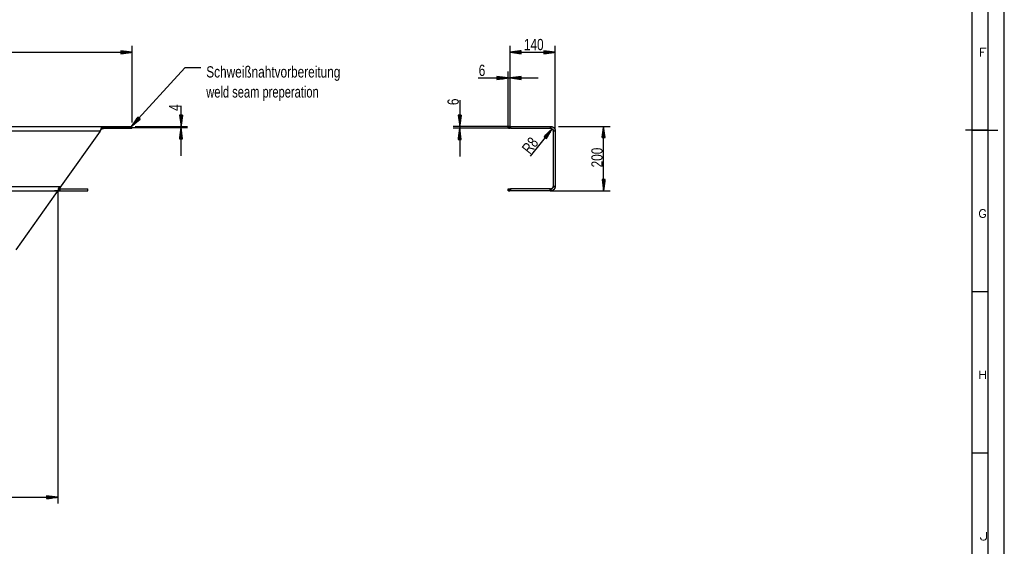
# Model space of a CAD drawing. Header units: millimetres. Extents: x -4 to 841, y -4 to 594.
# Tile 11 of 13: x 536 to 841, y 168 to 331. Entities that reach past the tile are written whole.
import ezdxf

# ---------------------------------------------------------------- set-up
doc = ezdxf.new("R2010")
doc.units = ezdxf.units.MM
doc.layers.add('1', color=7, linetype='Continuous')
doc.styles.add('SEACAD_Arial', font='arial.ttf', dxfattribs={"width": 0.75})
doc.styles.add('SEACAD_simplex_shx', font='simplex.shx', dxfattribs={"width": 0.587})

msp = doc.modelspace()

# ---------------------------------------------------------------- linework, layer by layer
at = {"layer": '1', "color": 7, "linetype": 'Continuous'}
for p, q in [((841, 0), (841, 594)), ((836, 5), (836, 589)), ((831, 10), (831, 584)), ((194.27, 321.22), (570.58, 321.22)), ((570.58, 321.22), (567.08, 321.68)), ((567.08, 321.68), (567.08, 320.76)), ((567.08, 321.68), (567.11, 321.68)), ((567.08, 321.68), (567.11, 321.68)), ((567.08, 321.62), (567.49, 321.62)), ((567.08, 321.57), (567.88, 321.57)), ((567.08, 321.52), (568.27, 321.52)), ((567.08, 321.47), (568.65, 321.47)), ((567.08, 321.42), (569.04, 321.42)), ((567.08, 321.37), (569.42, 321.37)), ((567.08, 321.32), (569.81, 321.32)), ((567.08, 321.27), (570.19, 321.27)), ((567.08, 320.76), (570.58, 321.22)), ((567.08, 321.22), (570.58, 321.22)), ((567.08, 321.22), (570.58, 321.22)), ((567.08, 321.17), (570.19, 321.17)), ((567.08, 321.12), (569.81, 321.12)), ((567.08, 321.07), (569.42, 321.07)), ((567.08, 321.01), (569.04, 321.01)), ((567.08, 320.96), (568.65, 320.96)), ((567.08, 320.91), (568.27, 320.91)), ((567.08, 320.86), (567.88, 320.86)), ((567.08, 320.81), (567.49, 320.81)), ((567.08, 320.76), (567.11, 320.76)), ((567.08, 320.76), (567.11, 320.76)), ((570.58, 299.45), (570.58, 323.22)), ((687.75, 314.22), (687.75, 323.22)), ((691.25, 321.68), (687.75, 321.22)), ((687.75, 321.22), (701.75, 321.22)), ((687.75, 321.22), (691.25, 320.76)), ((691.25, 321.22), (687.75, 321.22)), ((691.25, 321.22), (687.75, 321.22)), ((691.25, 321.27), (688.14, 321.27)), ((691.25, 321.17), (688.14, 321.17)), ((691.25, 321.32), (688.52, 321.32)), ((691.25, 321.12), (688.52, 321.12)), ((691.25, 321.37), (688.91, 321.37)), ((691.25, 321.07), (688.91, 321.07)), ((691.25, 321.42), (689.29, 321.42)), ((691.25, 321.01), (689.29, 321.01)), ((691.25, 321.47), (689.68, 321.47)), ((691.25, 320.96), (689.68, 320.96)), ((691.25, 321.52), (690.07, 321.52)), ((691.25, 320.91), (690.07, 320.91)), ((691.25, 321.57), (690.45, 321.57)), ((691.25, 320.86), (690.45, 320.86)), ((691.25, 321.62), (690.84, 321.62)), ((691.25, 320.81), (690.84, 320.81)), ((691.25, 321.68), (691.22, 321.68)), ((691.25, 321.68), (691.22, 321.68)), ((691.25, 320.76), (691.22, 320.76)), ((691.25, 320.76), (691.22, 320.76)), ((691.25, 320.76), (691.25, 321.68)), ((701.75, 321.22), (698.25, 321.68)), ((698.25, 321.68), (698.25, 320.76)), ((698.25, 321.68), (698.28, 321.68)), ((698.25, 321.68), (698.28, 321.68)), ((698.25, 321.62), (698.66, 321.62)), ((698.25, 321.57), (699.05, 321.57)), ((698.25, 321.52), (699.44, 321.52)), ((698.25, 321.47), (699.82, 321.47)), ((698.25, 321.42), (700.21, 321.42)), ((698.25, 321.37), (700.59, 321.37)), ((698.25, 321.32), (700.98, 321.32)), ((698.25, 321.27), (701.37, 321.27)), ((698.25, 320.76), (701.75, 321.22)), ((698.25, 321.22), (701.75, 321.22)), ((698.25, 321.22), (701.75, 321.22)), ((698.25, 321.17), (701.37, 321.17)), ((698.25, 321.12), (700.98, 321.12)), ((698.25, 321.07), (700.59, 321.07)), ((698.25, 321.01), (700.21, 321.01)), ((698.25, 320.96), (699.82, 320.96)), ((698.25, 320.91), (699.44, 320.91)), ((698.25, 320.86), (699.05, 320.86)), ((698.25, 320.81), (698.66, 320.81)), ((698.25, 320.76), (698.28, 320.76)), ((698.25, 320.76), (698.28, 320.76)), ((701.75, 296.73), (701.75, 323.22)), ((586.88, 316.33), (570.33, 298.18)), ((591.88, 316.33), (586.88, 316.33)), ((687.15, 298.22), (687.15, 315.22)), ((687.75, 298.22), (687.75, 315.22)), ((677.85, 313.22), (696.5, 313.22)), ((687.15, 313.22), (683.65, 313.68)), ((683.65, 313.68), (683.65, 312.76)), ((683.65, 313.68), (683.68, 313.68)), ((683.65, 313.68), (683.68, 313.68)), ((683.65, 313.62), (684.06, 313.62)), ((683.65, 313.57), (684.45, 313.57)), ((683.65, 313.52), (684.84, 313.52)), ((683.65, 313.47), (685.22, 313.47)), ((683.65, 313.42), (685.61, 313.42)), ((683.65, 313.37), (685.99, 313.37)), ((683.65, 313.32), (686.38, 313.32)), ((683.65, 313.27), (686.77, 313.27)), ((683.65, 312.76), (687.15, 313.22)), ((683.65, 313.22), (687.15, 313.22)), ((683.65, 313.22), (687.15, 313.22)), ((683.65, 313.17), (686.77, 313.17)), ((683.65, 313.12), (686.38, 313.12)), ((683.65, 313.07), (685.99, 313.07)), ((683.65, 313.01), (685.61, 313.01)), ((683.65, 312.96), (685.22, 312.96)), ((683.65, 312.91), (684.84, 312.91)), ((683.65, 312.86), (684.45, 312.86)), ((683.65, 312.81), (684.06, 312.81)), ((683.65, 312.76), (683.68, 312.76)), ((683.65, 312.76), (683.68, 312.76)), ((691.25, 313.68), (687.75, 313.22)), ((687.75, 313.22), (691.25, 312.76)), ((691.25, 313.22), (687.75, 313.22)), ((691.25, 313.22), (687.75, 313.22)), ((687.75, 298.22), (687.75, 312.22)), ((691.25, 313.27), (688.14, 313.27)), ((691.25, 313.17), (688.14, 313.17)), ((691.25, 313.32), (688.52, 313.32)), ((691.25, 313.12), (688.52, 313.12)), ((691.25, 313.37), (688.91, 313.37)), ((691.25, 313.07), (688.91, 313.07)), ((691.25, 313.42), (689.29, 313.42)), ((691.25, 313.01), (689.29, 313.01)), ((691.25, 313.47), (689.68, 313.47)), ((691.25, 312.96), (689.68, 312.96)), ((691.25, 313.52), (690.07, 313.52)), ((691.25, 312.91), (690.07, 312.91)), ((691.25, 313.57), (690.45, 313.57)), ((691.25, 312.86), (690.45, 312.86)), ((691.25, 313.62), (690.84, 313.62)), ((691.25, 312.81), (690.84, 312.81)), ((691.25, 313.68), (691.22, 313.68)), ((691.25, 313.68), (691.22, 313.68)), ((691.25, 312.76), (691.22, 312.76)), ((691.25, 312.76), (691.22, 312.76)), ((691.25, 312.76), (691.25, 313.68)), ((672.15, 306.34), (672.15, 288.87)), ((585.77, 289.07), (585.77, 304.54)), ((572.35, 301.07), (570.33, 298.18)), ((572.69, 300.76), (570.33, 298.18)), ((572.69, 300.76), (570.33, 298.18)), ((570.33, 298.18), (573.03, 300.45)), ((572.65, 300.8), (570.55, 298.49)), ((572.72, 300.73), (570.63, 298.43)), ((572.61, 300.83), (570.77, 298.81)), ((572.76, 300.69), (570.92, 298.68)), ((572.57, 300.86), (571, 299.13)), ((572.54, 300.9), (571.22, 299.45)), ((572.8, 300.66), (571.22, 298.93)), ((572.5, 300.93), (571.44, 299.77)), ((572.84, 300.62), (571.52, 299.18)), ((572.46, 300.97), (571.66, 300.09)), ((572.88, 300.59), (571.82, 299.43)), ((572.42, 301), (571.89, 300.41)), ((572.39, 301.04), (572.11, 300.73)), ((572.91, 300.56), (572.11, 299.68)), ((572.35, 301.07), (572.33, 301.05)), ((572.35, 301.07), (572.33, 301.05)), ((573.03, 300.45), (572.35, 301.07)), ((572.95, 300.52), (572.41, 299.93)), ((572.99, 300.49), (572.71, 300.18)), ((573.03, 300.45), (573.01, 300.43)), ((573.03, 300.45), (573.01, 300.43)), ((586.23, 301.72), (585.31, 301.72)), ((585.31, 301.72), (585.77, 298.22)), ((585.31, 301.72), (585.31, 301.69)), ((585.31, 301.72), (585.31, 301.69)), ((585.36, 301.72), (585.36, 301.3)), ((585.41, 301.72), (585.41, 300.92)), ((585.46, 301.72), (585.46, 300.53)), ((585.51, 301.72), (585.51, 300.15)), ((585.56, 301.72), (585.56, 299.76)), ((585.61, 301.72), (585.61, 299.38)), ((585.67, 301.72), (585.67, 298.99)), ((585.72, 301.72), (585.72, 298.6)), ((585.77, 298.22), (586.23, 301.72)), ((585.77, 301.72), (585.77, 298.22)), ((585.77, 301.72), (585.77, 298.22)), ((585.82, 301.72), (585.82, 298.6)), ((585.87, 301.72), (585.87, 298.99)), ((585.92, 301.72), (585.92, 299.38)), ((585.97, 301.72), (585.97, 299.76)), ((586.02, 301.72), (586.02, 300.15)), ((586.07, 301.72), (586.07, 300.53)), ((586.12, 301.72), (586.12, 300.92)), ((586.17, 301.72), (586.17, 301.3)), ((586.22, 301.72), (586.22, 301.69)), ((586.22, 301.72), (586.22, 301.69)), ((672.61, 301.72), (671.69, 301.72)), ((671.69, 301.72), (672.15, 298.22)), ((671.69, 301.72), (671.69, 301.69)), ((671.69, 301.72), (671.69, 301.69)), ((671.74, 301.72), (671.74, 301.3)), ((671.8, 301.72), (671.8, 300.92)), ((671.85, 301.72), (671.85, 300.53)), ((671.9, 301.72), (671.9, 300.15)), ((671.95, 301.72), (671.95, 299.76)), ((672, 301.72), (672, 299.38)), ((672.05, 301.72), (672.05, 298.99)), ((672.1, 301.72), (672.1, 298.6)), ((672.15, 298.22), (672.61, 301.72)), ((672.15, 301.72), (672.15, 298.22)), ((672.15, 301.72), (672.15, 298.22)), ((672.2, 301.72), (672.2, 298.6)), ((672.25, 301.72), (672.25, 298.99)), ((672.3, 301.72), (672.3, 299.38)), ((672.35, 301.72), (672.35, 299.76)), ((672.4, 301.72), (672.4, 300.15)), ((672.46, 301.72), (672.46, 300.53)), ((672.51, 301.72), (672.51, 300.92)), ((672.56, 301.72), (672.56, 301.3)), ((672.61, 301.72), (672.61, 301.69)), ((672.61, 301.72), (672.61, 301.69)), ((204.67, 296.82), (560.69, 296.82)), ((205.13, 298.22), (561.36, 298.22)), ((560.66, 296.76), (548.63, 279.78)), ((560.72, 296.9), (560.72, 296.86)), ((561.36, 298.22), (570.28, 298.22)), ((561.79, 297.62), (561.79, 297.84)), ((561.84, 297.62), (561.84, 297.82)), ((561.89, 297.82), (561.84, 297.82)), ((561.89, 297.62), (561.84, 297.62)), ((561.89, 297.82), (561.89, 297.62)), ((570.54, 297.82), (561.89, 297.82)), ((561.89, 297.62), (570.54, 297.62)), ((570.28, 298.22), (570.38, 298.13)), ((570.54, 297.82), (587.77, 297.82)), ((570.54, 297.62), (570.54, 297.82)), ((570.58, 297.62), (570.54, 297.62)), ((570.58, 297.62), (570.58, 297.85)), ((571.58, 298.22), (587.77, 298.22)), ((585.77, 297.82), (585.31, 294.32)), ((585.56, 294.32), (585.56, 296.27)), ((585.61, 294.32), (585.61, 296.66)), ((585.67, 294.32), (585.67, 297.05)), ((585.72, 294.32), (585.72, 297.43)), ((586.23, 294.32), (585.77, 297.82)), ((585.77, 294.32), (585.77, 297.82)), ((585.77, 294.32), (585.77, 297.82)), ((585.82, 294.32), (585.82, 297.43)), ((585.87, 294.32), (585.87, 297.05)), ((585.92, 294.32), (585.92, 296.66)), ((585.97, 294.32), (585.97, 296.27)), ((687.95, 298.22), (670.15, 298.22)), ((687.95, 297.62), (670.15, 297.62)), ((672.15, 297.62), (671.69, 294.12)), ((672, 294.12), (672, 296.46)), ((672.05, 294.12), (672.05, 296.85)), ((672.1, 294.12), (672.1, 297.23)), ((672.61, 294.12), (672.15, 297.62)), ((672.15, 294.12), (672.15, 297.62)), ((672.15, 294.12), (672.15, 297.62)), ((672.2, 294.12), (672.2, 297.23)), ((672.25, 294.12), (672.25, 296.85)), ((672.3, 294.12), (672.3, 296.46)), ((687.15, 297.62), (687.15, 298.22)), ((687.15, 298.22), (687.25, 298.22)), ((687.25, 297.62), (687.15, 297.62)), ((687.25, 298.22), (687.25, 297.62)), ((687.25, 298.22), (687.65, 298.22)), ((687.25, 297.62), (687.65, 297.62)), ((687.65, 297.62), (687.65, 298.22)), ((687.65, 298.22), (687.75, 298.22)), ((687.75, 297.62), (687.65, 297.62)), ((687.75, 297.62), (687.75, 298.22)), ((687.75, 298.22), (687.95, 298.22)), ((687.95, 297.62), (687.75, 297.62)), ((687.95, 298.22), (700.26, 298.22)), ((687.95, 298.22), (687.95, 297.62)), ((687.95, 297.62), (700.26, 297.62)), ((700.85, 297.44), (694.04, 288.94)), ((700.85, 297.44), (698.3, 295)), ((698.5, 294.84), (699.73, 296.36)), ((698.54, 294.81), (700.01, 296.63)), ((698.58, 294.77), (700.29, 296.9)), ((698.62, 294.74), (700.57, 297.17)), ((698.66, 294.71), (700.85, 297.44)), ((698.66, 294.71), (700.85, 297.44)), ((698.7, 294.68), (700.65, 297.11)), ((698.74, 294.65), (700.45, 296.78)), ((698.78, 294.62), (700.25, 296.44)), ((699.02, 294.42), (700.85, 297.44)), ((700.26, 298.22), (700.75, 298.22)), ((700.26, 297.62), (700.26, 298.22)), ((700.26, 298.22), (700.35, 298.22)), ((700.35, 297.62), (700.26, 297.62)), ((700.35, 297.62), (700.35, 298.22)), ((700.46, 298.21), (700.41, 297.62)), ((701.15, 296.86), (701.75, 296.89)), ((701.15, 296.82), (701.75, 296.82)), ((701.15, 296.73), (701.15, 296.82)), ((701.75, 296.73), (701.15, 296.73)), ((701.15, 296.73), (701.15, 279.72)), ((701.75, 296.82), (701.75, 296.73)), ((701.75, 296.73), (701.75, 279.72)), ((702.75, 298.22), (718.75, 298.22)), ((716.75, 298.22), (716.29, 294.72)), ((716.5, 294.72), (716.5, 296.29)), ((716.55, 294.72), (716.55, 296.67)), ((716.6, 294.72), (716.6, 297.06)), ((716.65, 294.72), (716.65, 297.45)), ((716.7, 294.72), (716.7, 297.83)), ((716.75, 278.22), (716.75, 298.22)), ((717.21, 294.72), (716.75, 298.22)), ((716.75, 294.72), (716.75, 298.22)), ((716.75, 294.72), (716.75, 298.22)), ((716.8, 294.72), (716.8, 297.83)), ((716.85, 294.72), (716.85, 297.45)), ((716.9, 294.72), (716.9, 297.06)), ((716.95, 294.72), (716.95, 296.67)), ((717.01, 294.72), (717.01, 296.29)), ((836, 297), (829, 297)), ((831, 297), (836, 297)), ((836, 297), (839, 297)), ((585.31, 294.32), (585.31, 294.35)), ((585.31, 294.32), (585.31, 294.35)), ((585.31, 294.32), (586.23, 294.32)), ((585.36, 294.32), (585.36, 294.73)), ((585.41, 294.32), (585.41, 295.12)), ((585.46, 294.32), (585.46, 295.5)), ((585.51, 294.32), (585.51, 295.89)), ((586.02, 294.32), (586.02, 295.89)), ((586.07, 294.32), (586.07, 295.5)), ((586.12, 294.32), (586.12, 295.12)), ((586.17, 294.32), (586.17, 294.73)), ((586.22, 294.32), (586.22, 294.35)), ((586.22, 294.32), (586.22, 294.35)), ((671.69, 294.12), (671.69, 294.15)), ((671.69, 294.12), (671.69, 294.15)), ((671.69, 294.12), (672.61, 294.12)), ((671.74, 294.12), (671.74, 294.53)), ((671.8, 294.12), (671.8, 294.92)), ((671.85, 294.12), (671.85, 295.3)), ((671.9, 294.12), (671.9, 295.69)), ((671.95, 294.12), (671.95, 296.07)), ((672.35, 294.12), (672.35, 296.07)), ((672.4, 294.12), (672.4, 295.69)), ((672.46, 294.12), (672.46, 295.3)), ((672.51, 294.12), (672.51, 294.92)), ((672.56, 294.12), (672.56, 294.53)), ((672.61, 294.12), (672.61, 294.15)), ((672.61, 294.12), (672.61, 294.15)), ((698.3, 295), (699.02, 294.42)), ((698.31, 295), (698.32, 295.02)), ((698.31, 295), (698.32, 295.02)), ((698.35, 294.96), (698.6, 295.29)), ((698.39, 294.93), (698.88, 295.56)), ((698.43, 294.9), (699.17, 295.83)), ((698.46, 294.87), (699.45, 296.1)), ((698.82, 294.58), (700.04, 296.11)), ((698.86, 294.55), (699.84, 295.78)), ((698.9, 294.52), (699.64, 295.44)), ((698.94, 294.49), (699.44, 295.11)), ((698.98, 294.46), (699.24, 294.78)), ((699.02, 294.42), (699.04, 294.45)), ((699.02, 294.42), (699.04, 294.45)), ((716.29, 294.72), (716.29, 294.75)), ((716.29, 294.72), (716.29, 294.75)), ((716.29, 294.72), (717.21, 294.72)), ((716.34, 294.72), (716.34, 295.13)), ((716.4, 294.72), (716.4, 295.52)), ((716.45, 294.72), (716.45, 295.9)), ((717.06, 294.72), (717.06, 295.9)), ((717.11, 294.72), (717.11, 295.52)), ((717.16, 294.72), (717.16, 295.13)), ((717.21, 294.72), (717.21, 294.75)), ((717.21, 294.72), (717.21, 294.75)), ((717.21, 281.72), (716.29, 281.72)), ((716.29, 281.72), (716.75, 278.22)), ((716.29, 281.72), (716.29, 281.69)), ((716.29, 281.72), (716.29, 281.69)), ((716.34, 281.72), (716.34, 281.3)), ((716.4, 281.72), (716.4, 280.92)), ((716.45, 281.72), (716.45, 280.53)), ((716.5, 281.72), (716.5, 280.15)), ((716.55, 281.72), (716.55, 279.76)), ((716.6, 281.72), (716.6, 279.38)), ((716.65, 281.72), (716.65, 278.99)), ((716.7, 281.72), (716.7, 278.6)), ((716.75, 278.22), (717.21, 281.72)), ((716.75, 281.72), (716.75, 278.22)), ((716.75, 281.72), (716.75, 278.22)), ((716.8, 281.72), (716.8, 278.6)), ((716.85, 281.72), (716.85, 278.99)), ((716.9, 281.72), (716.9, 279.38)), ((716.95, 281.72), (716.95, 279.76)), ((717.01, 281.72), (717.01, 280.15)), ((717.06, 281.72), (717.06, 280.53)), ((717.11, 281.72), (717.11, 280.92)), ((717.16, 281.72), (717.16, 281.3)), ((717.21, 281.72), (717.21, 281.69)), ((717.21, 281.72), (717.21, 281.69)), ((194.28, 278.22), (548.12, 278.22)), ((194.74, 279.62), (548.44, 279.62)), ((548.63, 279.78), (534.55, 259.89)), ((548.17, 278.22), (546.53, 278.22)), ((548.63, 279.78), (546.95, 277.4)), ((547.53, 278.22), (547.53, 181.22)), ((548.07, 278.22), (548.07, 278.82)), ((548.12, 278.82), (548.12, 278.22)), ((548.12, 278.82), (548.17, 278.82)), ((548.17, 278.22), (548.12, 278.22)), ((548.17, 278.82), (556.82, 278.82)), ((548.17, 278.82), (548.17, 278.22)), ((548.17, 278.22), (556.82, 278.22)), ((556.82, 278.22), (556.82, 278.82)), ((556.82, 278.82), (556.86, 278.82)), ((556.86, 278.22), (556.82, 278.22)), ((556.86, 278.22), (556.86, 278.82)), ((687.15, 278.22), (687.15, 278.82)), ((687.15, 278.82), (687.25, 278.82)), ((687.25, 278.22), (687.15, 278.22)), ((687.25, 278.82), (687.25, 278.22)), ((687.25, 278.82), (687.65, 278.82)), ((687.25, 278.22), (687.65, 278.22)), ((687.65, 278.22), (687.65, 278.82)), ((687.65, 278.82), (687.75, 278.82)), ((687.75, 278.22), (687.65, 278.22)), ((687.75, 278.22), (687.75, 278.82)), ((687.75, 278.82), (687.95, 278.82)), ((687.95, 278.22), (687.75, 278.22)), ((700.22, 278.82), (687.95, 278.82)), ((687.95, 278.82), (687.95, 278.22)), ((700.22, 278.22), (687.95, 278.22)), ((700.22, 278.22), (700.22, 278.82)), ((700.22, 278.82), (700.35, 278.82)), ((700.22, 278.22), (718.75, 278.22)), ((700.35, 278.22), (700.22, 278.22)), ((700.35, 278.82), (700.35, 278.22)), ((700.43, 278.82), (700.5, 278.23)), ((701.15, 279.72), (701.75, 279.72)), ((701.15, 279.62), (701.15, 279.72)), ((701.15, 279.62), (701.75, 279.62)), ((701.74, 279.47), (701.15, 279.53)), ((701.75, 279.72), (701.75, 279.62)), ((831, 247), (836, 247)), ((831, 197), (836, 197)), ((194.27, 183.22), (547.53, 183.22)), ((547.53, 183.22), (544.03, 183.68)), ((544.03, 183.68), (544.03, 182.76)), ((544.03, 183.67), (544.05, 183.67)), ((544.03, 183.67), (544.05, 183.67)), ((544.03, 183.62), (544.44, 183.62)), ((544.03, 183.57), (544.83, 183.57)), ((544.03, 183.52), (545.21, 183.52)), ((544.03, 183.47), (545.6, 183.47)), ((544.03, 183.42), (545.98, 183.42)), ((544.03, 183.37), (546.37, 183.37)), ((544.03, 183.32), (546.76, 183.32)), ((544.03, 183.27), (547.14, 183.27)), ((544.03, 182.76), (547.53, 183.22)), ((544.03, 183.22), (547.53, 183.22)), ((544.03, 183.22), (547.53, 183.22)), ((544.03, 183.17), (547.14, 183.17)), ((544.03, 183.12), (546.76, 183.12)), ((544.03, 183.07), (546.37, 183.07)), ((544.03, 183.01), (545.98, 183.01)), ((544.03, 182.96), (545.6, 182.96)), ((544.03, 182.91), (545.21, 182.91)), ((544.03, 182.86), (544.83, 182.86)), ((544.03, 182.81), (544.44, 182.81)), ((544.03, 182.76), (544.05, 182.76)), ((544.03, 182.76), (544.05, 182.76))]:
    msp.add_line(p, q, dxfattribs=at)
for centre, radius, start, end in [((560.25, 297.05), 0.5, 324.7, 332.0566), ((700.35, 296.82), 0.8, 85.7331, 119.504), ((548.23, 280.07), 0.5, 295.5572, 324.7)]:
    msp.add_arc(centre, radius, start, end, dxfattribs=at)
for points, knots in [([(560.69, 296.82), (560.69, 296.82), (560.69, 296.82), (560.69, 296.82), (560.7, 296.83), (560.7, 296.83), (560.7, 296.83), (560.7, 296.83), (560.7, 296.84), (560.7, 296.84), (560.7, 296.84), (560.7, 296.84), (560.7, 296.85), (560.7, 296.85), (560.7, 296.85), (560.7, 296.85), (560.7, 296.85), (560.71, 296.86), (560.71, 296.86), (560.71, 296.87), (560.71, 296.87), (560.71, 296.88), (560.71, 296.89), (560.72, 296.89), (560.72, 296.9)], [0, 0, 0.02458, 0.049387, 0.073967, 0.12358, 0.14822, 0.173253, 0.197894, 0.222927, 0.247568, 0.297306, 0.322403, 0.347272, 0.371985, 0.397083, 0.422026, 0.447123, 0.497009, 0.559597, 0.622267, 0.685024, 0.748013, 0.831631, 0.915713, 1, 1]), ([(560.72, 296.86), (560.72, 296.86), (560.72, 296.86), (560.72, 296.86), (560.71, 296.86), (560.71, 296.85), (560.71, 296.85), (560.71, 296.85), (560.71, 296.84), (560.71, 296.84), (560.7, 296.84), (560.7, 296.84), (560.7, 296.84), (560.7, 296.83), (560.7, 296.83), (560.7, 296.83), (560.7, 296.83), (560.7, 296.83), (560.7, 296.83), (560.7, 296.83), (560.7, 296.82), (560.7, 296.82), (560.69, 296.82), (560.69, 296.82), (560.69, 296.82)], [0, 0, 0.041168, 0.081987, 0.123495, 0.164657, 0.246982, 0.309609, 0.371554, 0.43387, 0.496564, 0.552016, 0.580077, 0.607803, 0.635925, 0.663317, 0.719561, 0.747355, 0.775477, 0.803687, 0.83148, 0.85969, 0.887483, 0.943903, 0.972113, 1, 1]), ([(561.13, 297.86), (561.13, 297.85), (561.12, 297.84), (561.12, 297.83), (561.11, 297.82), (561.1, 297.81), (561.1, 297.8), (561.09, 297.79), (561.08, 297.78), (561.08, 297.78), (561.07, 297.77), (561.07, 297.76), (561.06, 297.75), (561.05, 297.74), (561.05, 297.73), (561.04, 297.72), (561.04, 297.71), (561.03, 297.7), (561.02, 297.69), (561.02, 297.68), (561.01, 297.67), (561.01, 297.66), (561, 297.64), (560.99, 297.63), (560.99, 297.62), (560.98, 297.61), (560.98, 297.6), (560.97, 297.59), (560.97, 297.58), (560.96, 297.57), (560.96, 297.56), (560.95, 297.55), (560.94, 297.53), (560.94, 297.52), (560.93, 297.51), (560.93, 297.5), (560.92, 297.49), (560.92, 297.47), (560.91, 297.46), (560.91, 297.45), (560.9, 297.44), (560.9, 297.43), (560.89, 297.41), (560.89, 297.4), (560.88, 297.39), (560.88, 297.38), (560.87, 297.36), (560.87, 297.35), (560.86, 297.34), (560.86, 297.33), (560.85, 297.31), (560.85, 297.3), (560.84, 297.29), (560.84, 297.27), (560.83, 297.26), (560.83, 297.25), (560.82, 297.23), (560.82, 297.22), (560.81, 297.21), (560.81, 297.19), (560.8, 297.18), (560.8, 297.17), (560.79, 297.15), (560.79, 297.13), (560.78, 297.1), (560.77, 297.07), (560.76, 297.06), (560.76, 297.04), (560.76, 297.03), (560.75, 297.01), (560.75, 297), (560.74, 296.99), (560.74, 296.97), (560.73, 296.94), (560.73, 296.93), (560.72, 296.91), (560.72, 296.9)], [0, 0, 0.010177, 0.020379, 0.030675, 0.041012, 0.051423, 0.061914, 0.072448, 0.083042, 0.093712, 0.104448, 0.115245, 0.126104, 0.13703, 0.147998, 0.159088, 0.170187, 0.181389, 0.192619, 0.203954, 0.215336, 0.226787, 0.238288, 0.249875, 0.261513, 0.273219, 0.284978, 0.296824, 0.308723, 0.320692, 0.332714, 0.344791, 0.356956, 0.369175, 0.381431, 0.393778, 0.406179, 0.41862, 0.431133, 0.443718, 0.456344, 0.469042, 0.48178, 0.494593, 0.507462, 0.520373, 0.53334, 0.546365, 0.559445, 0.57257, 0.585751, 0.598973, 0.612268, 0.625592, 0.638972, 0.652393, 0.665857, 0.679364, 0.692927, 0.706532, 0.720181, 0.733855, 0.747585, 0.775126, 0.802849, 0.830676, 0.844653, 0.858656, 0.872666, 0.886734, 0.900808, 0.91491, 0.929058, 0.957369, 0.971571, 0.985771, 1, 1]), ([(560.72, 296.86), (560.76, 296.95), (560.81, 297.03), (560.86, 297.11), (560.91, 297.18), (560.97, 297.25), (561.03, 297.32), (561.09, 297.38), (561.16, 297.43), (561.23, 297.47), (561.3, 297.51), (561.37, 297.54), (561.45, 297.57), (561.53, 297.59), (561.62, 297.6), (561.7, 297.61), (561.79, 297.62)], [0, 0, 0.068015, 0.13558, 0.202244, 0.267745, 0.331832, 0.394533, 0.455884, 0.51611, 0.575473, 0.634413, 0.693277, 0.752535, 0.81252, 0.873623, 0.93603, 1, 1]), ([(561.13, 297.86), (561.09, 298.05), (561.17, 298.18), (561.36, 298.22)], [0, 0, 0.373709, 0.641035, 1, 1]), ([(561.79, 297.84), (561.74, 297.85), (561.69, 297.87), (561.64, 297.88), (561.59, 297.89), (561.55, 297.9), (561.5, 297.9), (561.48, 297.91), (561.46, 297.91), (561.45, 297.91), (561.45, 297.91), (561.44, 297.91), (561.44, 297.91), (561.42, 297.91), (561.41, 297.91), (561.37, 297.91), (561.33, 297.91), (561.3, 297.9), (561.26, 297.9), (561.23, 297.89), (561.19, 297.88), (561.18, 297.87), (561.16, 297.87), (561.15, 297.86), (561.13, 297.86)], [0, 0, 0.081587, 0.15999, 0.235415, 0.308099, 0.378213, 0.445819, 0.478793, 0.511156, 0.519194, 0.527166, 0.535136, 0.543044, 0.558731, 0.574229, 0.634554, 0.692463, 0.748038, 0.801671, 0.853411, 0.903581, 0.928158, 0.952421, 0.976383, 1, 1]), ([(561.84, 297.82), (561.83, 297.83), (561.82, 297.83), (561.81, 297.83), (561.79, 297.84)], [0, 0, 0.239317, 0.486646, 0.739631, 1, 1]), ([(561.84, 297.62), (561.84, 297.62), (561.83, 297.62), (561.83, 297.62), (561.83, 297.62), (561.83, 297.62), (561.83, 297.62), (561.82, 297.62), (561.82, 297.62), (561.81, 297.62), (561.81, 297.62), (561.81, 297.62), (561.81, 297.62), (561.81, 297.62), (561.8, 297.62), (561.8, 297.62), (561.8, 297.62), (561.8, 297.62), (561.8, 297.62), (561.8, 297.62), (561.79, 297.62)], [0, 0, 0.078527, 0.118704, 0.158883, 0.19906, 0.239239, 0.300419, 0.361604, 0.485801, 0.548812, 0.611823, 0.643795, 0.707719, 0.73969, 0.771653, 0.803624, 0.836499, 0.868471, 0.93424, 0.967115, 1, 1]), ([(570.54, 297.82), (570.58, 297.87), (570.51, 298), (570.38, 298.13)], [0, 0, 0.156345, 0.515985, 1, 1]), ([(700.35, 298.22), (700.36, 298.22), (700.37, 298.22), (700.38, 298.22), (700.39, 298.22), (700.39, 298.22), (700.4, 298.22), (700.41, 298.22), (700.42, 298.22), (700.42, 298.22), (700.43, 298.22), (700.44, 298.22), (700.44, 298.21), (700.45, 298.21), (700.46, 298.21)], [0, 0, 0.084843, 0.169689, 0.253747, 0.33782, 0.421903, 0.505205, 0.567899, 0.630601, 0.69252, 0.754459, 0.81641, 0.877593, 0.93879, 1, 1]), ([(700.41, 297.62), (700.41, 297.62), (700.4, 297.62), (700.4, 297.62), (700.39, 297.62), (700.38, 297.62), (700.38, 297.62), (700.37, 297.62), (700.37, 297.62), (700.36, 297.62), (700.36, 297.62), (700.35, 297.62)], [0, 0, 0.061197, 0.18359, 0.246129, 0.369785, 0.494794, 0.578097, 0.661389, 0.746051, 0.830707, 0.915355, 1, 1]), ([(700.41, 297.62), (700.49, 297.61), (700.56, 297.59), (700.64, 297.56), (700.71, 297.53), (700.78, 297.49), (700.85, 297.45), (700.91, 297.39), (700.96, 297.34), (701.01, 297.28), (701.05, 297.22), (701.08, 297.15), (701.1, 297.09), (701.12, 297.03), (701.14, 296.97), (701.15, 296.91), (701.15, 296.86)], [0, 0, 0.066125, 0.133651, 0.202274, 0.271536, 0.340938, 0.410096, 0.478618, 0.546095, 0.612064, 0.676141, 0.737952, 0.797082, 0.85318, 0.905907, 0.954947, 1, 1]), ([(700.46, 298.21), (700.48, 298.21), (700.5, 298.21), (700.53, 298.21), (700.55, 298.2), (700.58, 298.2), (700.6, 298.2), (700.62, 298.19), (700.65, 298.19), (700.67, 298.18), (700.7, 298.17), (700.72, 298.17), (700.75, 298.16), (700.77, 298.15), (700.79, 298.15), (700.82, 298.14), (700.84, 298.13), (700.86, 298.12), (700.89, 298.11), (700.91, 298.1), (700.93, 298.09), (700.96, 298.08), (700.98, 298.07), (701.04, 298.04), (701.1, 298), (701.16, 297.96), (701.22, 297.92), (701.27, 297.87), (701.32, 297.83), (701.37, 297.78), (701.41, 297.73), (701.42, 297.72), (701.43, 297.71), (701.44, 297.7), (701.45, 297.69), (701.46, 297.68), (701.47, 297.67), (701.47, 297.65), (701.48, 297.64), (701.49, 297.63), (701.5, 297.62), (701.5, 297.61), (701.51, 297.6), (701.52, 297.59), (701.53, 297.58), (701.53, 297.57), (701.54, 297.56), (701.55, 297.55), (701.55, 297.54), (701.56, 297.52), (701.57, 297.51), (701.57, 297.5), (701.58, 297.49), (701.58, 297.48), (701.59, 297.47), (701.6, 297.46), (701.6, 297.45), (701.61, 297.42), (701.62, 297.41), (701.62, 297.4), (701.63, 297.39), (701.63, 297.38), (701.64, 297.37), (701.64, 297.36), (701.65, 297.35), (701.65, 297.34), (701.66, 297.31), (701.67, 297.29), (701.67, 297.28), (701.68, 297.27), (701.68, 297.26), (701.68, 297.25), (701.69, 297.23), (701.69, 297.22), (701.7, 297.2), (701.7, 297.18), (701.71, 297.17), (701.71, 297.16), (701.71, 297.14), (701.72, 297.12), (701.72, 297.11), (701.72, 297.1), (701.73, 297.08), (701.73, 297.07), (701.73, 297.06), (701.73, 297.05), (701.73, 297.04), (701.74, 297.02), (701.74, 297.01), (701.74, 297), (701.74, 296.99), (701.74, 296.98), (701.74, 296.97), (701.74, 296.96), (701.75, 296.94), (701.75, 296.93), (701.75, 296.91), (701.75, 296.89)], [0, 0, 0.011901, 0.023854, 0.035874, 0.047924, 0.060045, 0.072199, 0.084432, 0.09667, 0.108994, 0.121329, 0.133681, 0.146089, 0.158522, 0.171022, 0.183515, 0.196002, 0.208572, 0.221141, 0.233716, 0.246307, 0.258913, 0.271534, 0.306228, 0.340929, 0.37556, 0.410122, 0.444459, 0.478664, 0.512482, 0.54613, 0.552789, 0.559445, 0.566099, 0.572717, 0.579308, 0.585924, 0.592474, 0.599032, 0.605566, 0.612086, 0.618591, 0.625066, 0.631526, 0.637967, 0.644386, 0.650787, 0.657167, 0.663521, 0.669854, 0.676164, 0.682454, 0.688721, 0.69496, 0.701178, 0.707377, 0.713558, 0.725817, 0.731907, 0.737972, 0.744, 0.750031, 0.75601, 0.761973, 0.767895, 0.773802, 0.785517, 0.797117, 0.802855, 0.808576, 0.814268, 0.819934, 0.831159, 0.836708, 0.842245, 0.853206, 0.858631, 0.864025, 0.874715, 0.885257, 0.890476, 0.895666, 0.905923, 0.910989, 0.916037, 0.921031, 0.925995, 0.935806, 0.94065, 0.945462, 0.950224, 0.95496, 0.959641, 0.964297, 0.973469, 0.982484, 0.991329, 1, 1]), ([(701.15, 296.82), (701.15, 296.82), (701.15, 296.83), (701.15, 296.83), (701.15, 296.83), (701.15, 296.84), (701.15, 296.85), (701.15, 296.85), (701.15, 296.85), (701.15, 296.86)], [0, 0, 0.133801, 0.200232, 0.265635, 0.394958, 0.521333, 0.685637, 0.766116, 0.845024, 1, 1]), ([(701.75, 296.89), (701.75, 296.88), (701.75, 296.87), (701.75, 296.86), (701.75, 296.85), (701.75, 296.85), (701.75, 296.84), (701.75, 296.83), (701.75, 296.82), (701.75, 296.82)], [0, 0, 0.154762, 0.314368, 0.479026, 0.541824, 0.605447, 0.734404, 0.800024, 0.932954, 1, 1]), ([(548.07, 278.22), (548.06, 278.22), (548.04, 278.22), (548.03, 278.22), (548.02, 278.22), (548.01, 278.22), (547.99, 278.23), (547.98, 278.23), (547.97, 278.23), (547.96, 278.23), (547.95, 278.23), (547.94, 278.24), (547.93, 278.24), (547.91, 278.24), (547.9, 278.25), (547.89, 278.25), (547.88, 278.26), (547.87, 278.26), (547.87, 278.27), (547.86, 278.27), (547.85, 278.28), (547.84, 278.28), (547.83, 278.29), (547.82, 278.3), (547.82, 278.3), (547.81, 278.31), (547.8, 278.32), (547.8, 278.33), (547.79, 278.34), (547.77, 278.37), (547.76, 278.41), (547.74, 278.45), (547.74, 278.5), (547.73, 278.55), (547.73, 278.6), (547.74, 278.66), (547.75, 278.72), (547.75, 278.73), (547.75, 278.74), (547.75, 278.75), (547.76, 278.76), (547.76, 278.77), (547.76, 278.78), (547.76, 278.79), (547.76, 278.79), (547.77, 278.8), (547.77, 278.81), (547.77, 278.82), (547.77, 278.83), (547.78, 278.84), (547.78, 278.85), (547.78, 278.86), (547.78, 278.87), (547.79, 278.88), (547.79, 278.88), (547.79, 278.89), (547.8, 278.9), (547.8, 278.91), (547.8, 278.92), (547.8, 278.93), (547.81, 278.95), (547.81, 278.96), (547.82, 278.97), (547.82, 278.98), (547.83, 278.98), (547.83, 278.99), (547.83, 279), (547.84, 279.01), (547.84, 279.02), (547.85, 279.03), (547.85, 279.04), (547.85, 279.05), (547.86, 279.06), (547.86, 279.07), (547.87, 279.07), (547.87, 279.08), (547.87, 279.09), (547.88, 279.1), (547.88, 279.11), (547.89, 279.12), (547.89, 279.13), (547.9, 279.14), (547.9, 279.15), (547.91, 279.15), (547.91, 279.16), (547.92, 279.17), (547.92, 279.18), (547.93, 279.19), (547.93, 279.2), (547.94, 279.2), (547.94, 279.21), (547.95, 279.22), (547.96, 279.23), (547.96, 279.24), (547.97, 279.25), (547.97, 279.25), (547.98, 279.26), (547.98, 279.27), (547.99, 279.28), (548, 279.29), (548, 279.29), (548.01, 279.3), (548.01, 279.31), (548.02, 279.32), (548.03, 279.32), (548.03, 279.33), (548.04, 279.34), (548.04, 279.34), (548.05, 279.35), (548.06, 279.36), (548.06, 279.37), (548.07, 279.37), (548.08, 279.38), (548.08, 279.39), (548.09, 279.39), (548.1, 279.4), (548.1, 279.41), (548.11, 279.41), (548.12, 279.42), (548.12, 279.43), (548.13, 279.43), (548.14, 279.44), (548.14, 279.44), (548.15, 279.45), (548.16, 279.46), (548.17, 279.46), (548.17, 279.47), (548.18, 279.47), (548.19, 279.48), (548.19, 279.48), (548.2, 279.49), (548.21, 279.49), (548.22, 279.5), (548.22, 279.5), (548.23, 279.51), (548.24, 279.51), (548.25, 279.52), (548.25, 279.52), (548.26, 279.53), (548.27, 279.53), (548.28, 279.54), (548.28, 279.54), (548.29, 279.54), (548.3, 279.55), (548.31, 279.55), (548.32, 279.56), (548.32, 279.56), (548.33, 279.56), (548.34, 279.57), (548.35, 279.57), (548.36, 279.57), (548.36, 279.58)], [0, 0, 0.007431, 0.014751, 0.021988, 0.029053, 0.036061, 0.042901, 0.049692, 0.056301, 0.062871, 0.069289, 0.075634, 0.081863, 0.088034, 0.094084, 0.100089, 0.105992, 0.11187, 0.117669, 0.123445, 0.129165, 0.134888, 0.140577, 0.146298, 0.152, 0.157758, 0.163537, 0.169375, 0.175272, 0.196683, 0.2193, 0.243826, 0.270183, 0.298667, 0.32918, 0.361601, 0.395912, 0.400779, 0.405661, 0.410578, 0.415522, 0.420487, 0.425496, 0.430514, 0.43556, 0.440634, 0.445735, 0.450858, 0.456004, 0.461163, 0.466356, 0.471566, 0.476789, 0.482037, 0.487309, 0.492595, 0.497899, 0.503207, 0.508551, 0.513893, 0.524621, 0.53002, 0.535425, 0.540838, 0.546249, 0.551686, 0.557121, 0.562584, 0.568025, 0.573495, 0.578962, 0.584439, 0.589915, 0.59541, 0.600884, 0.606389, 0.611873, 0.617368, 0.622853, 0.628359, 0.633846, 0.639345, 0.644836, 0.650328, 0.655813, 0.6613, 0.666781, 0.672254, 0.677722, 0.683193, 0.68865, 0.6941, 0.699547, 0.704997, 0.710413, 0.71585, 0.721259, 0.726667, 0.732061, 0.737441, 0.742812, 0.74818, 0.75354, 0.758888, 0.764201, 0.769532, 0.774827, 0.780135, 0.785416, 0.790686, 0.795939, 0.801197, 0.80643, 0.811654, 0.816853, 0.822053, 0.827229, 0.83239, 0.837536, 0.842693, 0.847804, 0.852926, 0.858019, 0.863116, 0.86817, 0.873228, 0.87826, 0.883307, 0.888313, 0.893316, 0.898298, 0.903278, 0.908225, 0.913178, 0.918106, 0.923021, 0.927925, 0.932825, 0.937695, 0.942555, 0.947408, 0.952257, 0.957074, 0.961896, 0.96668, 0.971485, 0.976266, 0.981022, 0.985775, 0.990526, 0.995272, 1, 1]), ([(548.07, 278.82), (547.98, 278.82), (547.9, 278.83), (547.79, 278.88)], [0, 0, 0.311177, 0.583942, 1, 1]), ([(548.07, 278.82), (548.08, 278.82), (548.09, 278.82), (548.09, 278.82), (548.1, 278.82), (548.11, 278.82), (548.12, 278.82)], [0, 0, 0.259566, 0.387015, 0.512597, 0.637242, 0.880013, 1, 1]), ([(548.12, 278.22), (548.11, 278.22), (548.11, 278.22), (548.1, 278.22), (548.09, 278.22), (548.09, 278.22), (548.08, 278.22), (548.08, 278.22), (548.07, 278.22), (548.07, 278.22)], [0, 0, 0.119031, 0.239925, 0.362689, 0.48733, 0.612912, 0.740366, 0.869709, 0.934864, 1, 1]), ([(548.36, 279.58), (548.37, 279.58), (548.38, 279.58), (548.38, 279.59), (548.39, 279.59), (548.4, 279.59), (548.4, 279.6), (548.41, 279.6), (548.41, 279.6), (548.42, 279.6), (548.42, 279.61), (548.43, 279.61), (548.43, 279.61), (548.44, 279.61), (548.44, 279.62)], [0, 0, 0.081704, 0.163679, 0.245877, 0.328335, 0.411403, 0.494576, 0.556904, 0.619867, 0.68299, 0.745939, 0.809366, 0.872758, 0.936252, 1, 1]), ([(700.35, 278.82), (700.36, 278.82), (700.36, 278.82), (700.37, 278.82), (700.38, 278.82), (700.38, 278.82), (700.39, 278.82), (700.39, 278.82), (700.4, 278.82), (700.4, 278.82), (700.41, 278.82), (700.41, 278.82), (700.42, 278.82), (700.42, 278.82), (700.43, 278.82), (700.43, 278.82)], [0, 0, 0.06562, 0.130247, 0.193886, 0.322189, 0.385869, 0.448565, 0.511273, 0.574006, 0.635777, 0.697564, 0.759387, 0.820239, 0.880121, 0.940073, 1, 1]), ([(700.5, 278.23), (700.49, 278.22), (700.48, 278.22), (700.47, 278.22), (700.46, 278.22), (700.45, 278.22), (700.44, 278.22), (700.43, 278.22), (700.43, 278.22), (700.42, 278.22), (700.41, 278.22), (700.4, 278.22), (700.39, 278.22), (700.38, 278.22), (700.37, 278.22), (700.36, 278.22), (700.35, 278.22)], [0, 0, 0.059951, 0.119875, 0.180338, 0.241331, 0.302858, 0.364364, 0.426417, 0.489013, 0.551585, 0.614705, 0.678377, 0.742039, 0.806256, 0.870463, 0.935232, 1, 1]), ([(701.15, 279.53), (701.14, 279.46), (701.12, 279.39), (701.1, 279.33), (701.07, 279.26), (701.03, 279.2), (700.99, 279.14), (700.95, 279.09), (700.9, 279.04), (700.85, 278.99), (700.8, 278.95), (700.74, 278.92), (700.68, 278.89), (700.62, 278.86), (700.56, 278.85), (700.5, 278.83), (700.43, 278.82)], [0, 0, 0.065265, 0.13035, 0.195224, 0.259826, 0.324142, 0.388155, 0.451715, 0.514897, 0.577594, 0.639811, 0.701464, 0.762533, 0.822925, 0.882679, 0.941694, 1, 1]), ([(701.74, 279.47), (701.74, 279.44), (701.74, 279.42), (701.73, 279.39), (701.73, 279.37), (701.72, 279.34), (701.72, 279.32), (701.71, 279.29), (701.71, 279.27), (701.7, 279.25), (701.69, 279.22), (701.69, 279.2), (701.68, 279.18), (701.67, 279.15), (701.66, 279.13), (701.65, 279.11), (701.64, 279.08), (701.64, 279.06), (701.63, 279.04), (701.61, 279.02), (701.6, 278.99), (701.58, 278.94), (701.55, 278.89), (701.51, 278.84), (701.48, 278.79), (701.44, 278.74), (701.4, 278.69), (701.36, 278.65), (701.32, 278.61), (701.31, 278.6), (701.3, 278.59), (701.29, 278.58), (701.28, 278.57), (701.27, 278.56), (701.26, 278.55), (701.25, 278.54), (701.24, 278.53), (701.23, 278.53), (701.22, 278.52), (701.2, 278.51), (701.19, 278.5), (701.18, 278.49), (701.17, 278.48), (701.16, 278.48), (701.15, 278.47), (701.14, 278.46), (701.13, 278.45), (701.12, 278.45), (701.11, 278.44), (701.09, 278.43), (701.08, 278.42), (701.07, 278.42), (701.06, 278.41), (701.05, 278.4), (701.04, 278.4), (701.02, 278.39), (701.01, 278.38), (701, 278.38), (700.99, 278.37), (700.98, 278.37), (700.97, 278.36), (700.95, 278.35), (700.94, 278.35), (700.93, 278.34), (700.92, 278.34), (700.91, 278.33), (700.89, 278.33), (700.88, 278.32), (700.87, 278.32), (700.86, 278.31), (700.85, 278.31), (700.83, 278.3), (700.82, 278.3), (700.81, 278.29), (700.8, 278.29), (700.78, 278.29), (700.77, 278.28), (700.76, 278.28), (700.75, 278.27), (700.73, 278.27), (700.72, 278.27), (700.71, 278.26), (700.7, 278.26), (700.68, 278.26), (700.67, 278.26), (700.66, 278.25), (700.65, 278.25), (700.63, 278.25), (700.62, 278.24), (700.61, 278.24), (700.6, 278.24), (700.58, 278.24), (700.57, 278.24), (700.56, 278.23), (700.55, 278.23), (700.53, 278.23), (700.52, 278.23), (700.51, 278.23), (700.5, 278.23)], [0, 0, 0.013054, 0.026114, 0.039174, 0.052215, 0.065261, 0.078287, 0.091306, 0.104333, 0.117351, 0.130353, 0.143341, 0.156324, 0.169304, 0.182269, 0.195234, 0.208172, 0.221112, 0.234031, 0.24695, 0.259836, 0.292021, 0.324159, 0.356182, 0.388161, 0.419972, 0.451746, 0.483356, 0.514915, 0.522106, 0.529284, 0.536464, 0.543633, 0.550799, 0.557962, 0.565116, 0.572269, 0.579387, 0.586539, 0.593651, 0.600799, 0.607907, 0.614983, 0.622091, 0.629204, 0.636279, 0.643359, 0.650403, 0.657491, 0.664543, 0.671603, 0.678623, 0.685659, 0.692693, 0.6997, 0.706713, 0.713733, 0.720727, 0.727691, 0.734664, 0.741646, 0.748605, 0.755574, 0.762512, 0.769432, 0.77636, 0.783307, 0.790224, 0.797125, 0.803998, 0.810888, 0.817799, 0.824643, 0.83151, 0.838355, 0.845221, 0.852029, 0.858859, 0.865667, 0.872501, 0.879278, 0.886077, 0.892862, 0.899632, 0.906385, 0.913124, 0.919893, 0.926606, 0.933348, 0.940037, 0.946757, 0.953422, 0.960121, 0.966766, 0.973447, 0.980119, 0.986737, 0.993393, 1, 1]), ([(701.15, 279.53), (701.15, 279.54), (701.15, 279.55), (701.15, 279.55), (701.15, 279.56), (701.15, 279.57), (701.15, 279.59), (701.15, 279.6), (701.15, 279.6), (701.15, 279.61), (701.15, 279.62)], [0, 0, 0.063499, 0.190313, 0.253484, 0.379667, 0.505248, 0.630255, 0.754477, 0.816232, 0.938986, 1, 1]), ([(701.75, 279.62), (701.75, 279.6), (701.75, 279.58), (701.75, 279.56), (701.75, 279.55), (701.75, 279.54), (701.75, 279.52), (701.75, 279.51), (701.75, 279.5), (701.75, 279.49), (701.74, 279.48), (701.74, 279.47)], [0, 0, 0.122364, 0.245556, 0.369754, 0.432078, 0.494699, 0.620272, 0.683229, 0.746361, 0.809673, 0.936393, 1, 1])]:
    msp.add_open_spline(points, degree=1, knots=knots, dxfattribs=at)

# ---------------------------------------------------------------- texts
at = {"layer": '1', "attachment_point": 7}
for s, insert, char_height, width, style in [('{\\fArial|b0||i0||c0|p34;\\C7;\\H3.5;\\W0.75;140}', (692.05, 321.8), 3.5, 5.9348, 'SEACAD_Arial'), ('{\\fsimplex|b0||i0||c0|p34;\\C7;\\H2.5;\\W1.216;F}', (833.11, 319.93), 2.5, 4.4676, 'SEACAD_simplex_shx'), ('{\\fArial|b0||i0||c0|p34;\\C7;\\H3.5;\\W0.705;weld seam preperation}', (593.57, 306.1), 3.5, 36.0652, 'SEACAD_Arial'), ('{\\fArial|b0||i0||c0|p34;\\C7;\\H3.5;\\W0.75;Schweißnahtvorbereitung}', (593.57, 312.31), 3.5, 40.5544, 'SEACAD_Arial'), ('{\\fArial|b0||i0||c0|p34;\\C7;\\H3.5;\\W0.75;6}', (678.04, 313.8), 3.5, 1.9783, 'SEACAD_Arial'), ('{\\fsimplex|b0||i0||c0|p34;\\C7;\\H2.5;\\W1.148;G}', (832.97, 269.92), 2.5, 4.7878, 'SEACAD_simplex_shx'), ('{\\fsimplex|b0||i0||c0|p34;\\C7;\\H2.5;\\W1.148;H}', (832.97, 219.92), 2.5, 5.0708, 'SEACAD_simplex_shx'), ('{\\fsimplex|b0||i0||c0|p34;\\C7;\\H2.5;\\W1.722;J}', (833.24, 169.92), 2.5, 5.2123, 'SEACAD_simplex_shx')]:
    msp.add_mtext(s, dxfattribs=dict(at, insert=insert, char_height=char_height, width=width, style=style))
at = {"layer": '1', "char_height": 3.5, "attachment_point": 7, "style": 'SEACAD_Arial'}
for s, insert, width, rotation in [('{\\fArial|b0||i0||c0|p34;\\C7;\\H3.5;\\W0.75;6}', (671.91, 304.81), 1.9783, 90), ('{\\fArial|b0||i0||c0|p34;\\C7;\\H3.5;\\W0.75;4}', (585.53, 303.01), 1.9783, 90), ('{\\fArial|b0||i0||c0|p34;\\C7;\\H3.5;\\W0.75;8}', (695.55, 291.43), 1.9783, 51.3054), ('{\\fArial|b0||i0||c0|p34;\\C7;\\H3.5;\\W0.75;R}', (693.89, 289.36), 2.587, 51.3054), ('{\\fArial|b0||i0||c0|p34;\\C7;\\H3.5;\\W0.75;200}', (716.51, 285.49), 5.9348, 90)]:
    msp.add_mtext(s, dxfattribs=dict(at, insert=insert, width=width, rotation=rotation))

doc.saveas('drawing.dxf')
